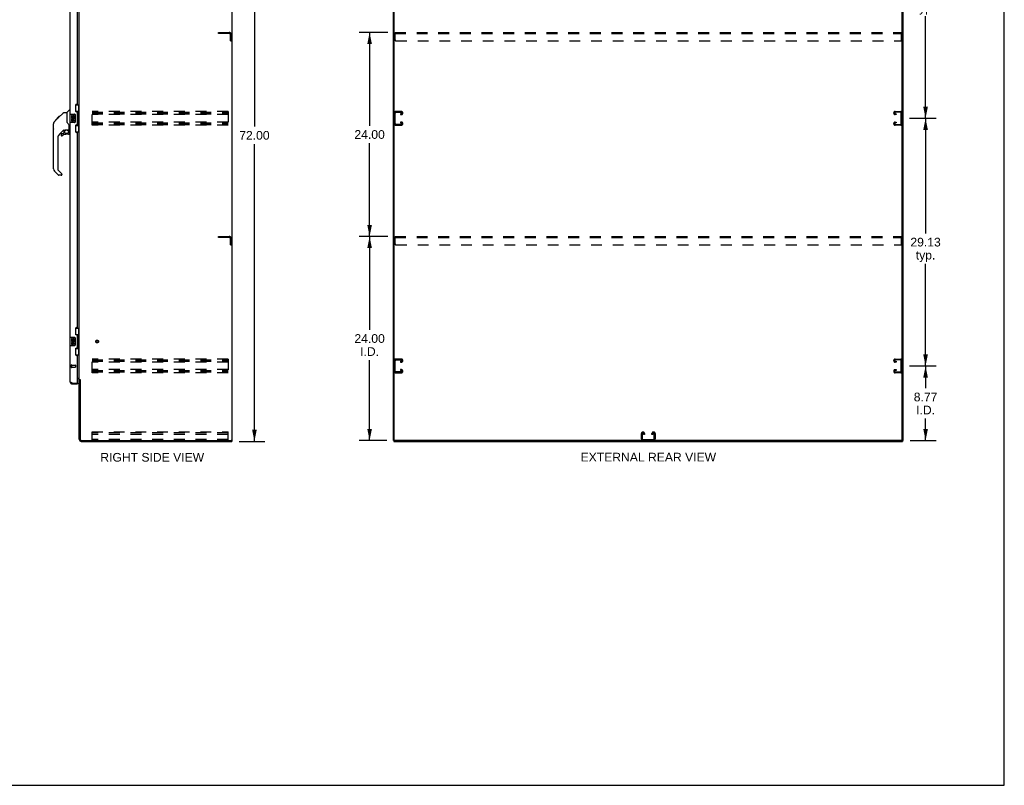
# Model space of a CAD drawing. Header units: inches. Extents: x 0 to 232, y 0 to 150.
# Tile 15 of 17: x 116 to 232, y 0 to 90. Entities that reach past the tile are written whole.
import ezdxf

# ---------------------------------------------------------------- set-up
doc = ezdxf.new("R2010")
doc.units = ezdxf.units.IN
doc.header["$LTSCALE"] = 12.75
doc.header["$MEASUREMENT"] = 0
doc.linetypes.add('HIDDEN', pattern=[0.2, 0.1, -0.1])
doc.layers.get('0').update_dxf_attribs({"linetype": 'CONTINUOUS'})
for name, color, linetype in [('02___PRT_ALL_AXES', 7, 'CONTINUOUS'), ('DEFAULT_2', 8, 'HIDDEN'), ('DIMENSIONS', 7, 'CONTINUOUS')]:
    doc.layers.add(name, color=color, linetype=linetype)
doc.styles.get("Standard").update_dxf_attribs({"font": 'arial.ttf'})
doc.dimstyles.new('DIMSTYLE_1', dxfattribs={"dimtxt": 1.022727, "dimasz": 1.363636, "dimexe": 0.09, "dimexo": 0.07, "dimgap": 0.0375, "dimtad": 0, "dimtih": 1, "dimtoh": 1, "dimzin": 4, "dimdsep": 46, "dimtxsty": 'Standard', "dimblk": '_FILLED', "dimblk1": '_FILLED', "dimblk2": '_FILLED', "dimcen": 0.09, "dimazin": 1, "dimtfac": 1, "dimtdec": 3, "dimtofl": 0, "dimtmove": 0, "dimatfit": 3, "dimldrblk": '_FILLED', "dimfxl": 1, "dimtolj": 1, "dimtzin": 4, "dimarcsym": 0})

# ---------------------------------------------------------------- blocks, each defined once
blk = doc.blocks.new('_FILLED')
at = {"color": 0, "linetype": 'ByBlock'}
blk.add_solid([(0, 0), (-1, 0.2), (-1, -0.2)], dxfattribs=at)
blk = doc.blocks.new('*D2')
at = {"layer": 'DIMENSIONS', "color": 2, "linetype": 'Continuous'}
for p, q in [((141.76, 112.46), (144.76, 112.46)), ((143.54, 112.46), (143.54, 77.48)), ((143.54, 40.46), (143.54, 75.43)), ((141.76, 40.46), (144.76, 40.46))]:
    blk.add_line(p, q, dxfattribs=at)
at = {"layer": 'DIMENSIONS', "color": 2, "linetype": 'Continuous', "xscale": 1.3636363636, "yscale": 1.3636363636, "zscale": 1.3636363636}
for p, rotation in [((143.54, 112.46), 90), ((143.54, 40.46), 270)]:
    blk.add_blockref('_FILLED', p, dxfattribs=dict(at, rotation=rotation))
at = {"layer": 'DIMENSIONS', "color": 2, "linetype": 'Continuous', "insert": (143.54, 76.97), "char_height": 1.023, "width": 3.5738, "attachment_point": 2, "line_spacing_factor": 0.9}
blk.add_mtext('72.00', dxfattribs=at)
blk = doc.blocks.new('*D4')
at = {"layer": 'DIMENSIONS', "color": 2, "linetype": 'Continuous'}
for p, q in [((220.65, 49.33), (223.78, 49.33)), ((222.55, 49.33), (222.55, 46.7)), ((222.55, 40.56), (222.55, 43.13)), ((220.74, 40.56), (223.78, 40.56))]:
    blk.add_line(p, q, dxfattribs=at)
at = {"layer": 'DIMENSIONS', "color": 2, "linetype": 'Continuous', "xscale": 1.3636363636, "yscale": 1.3636363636, "zscale": 1.3636363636}
for p, rotation in [((222.55, 49.33), 90), ((222.55, 40.56), 270)]:
    blk.add_blockref('_FILLED', p, dxfattribs=dict(at, rotation=rotation))
at = {"layer": 'DIMENSIONS', "color": 2, "linetype": 'Continuous', "insert": (222.55, 46.19), "char_height": 1.023, "width": 2.7792, "attachment_point": 2, "line_spacing_factor": 0.9}
blk.add_mtext('8.77\\PI.D.', dxfattribs=at)
blk = doc.blocks.new('*D5')
at = {"layer": 'DIMENSIONS', "color": 2, "linetype": 'Continuous'}
for p, q in [((220.65, 78.46), (223.78, 78.46)), ((222.55, 78.46), (222.55, 64.92)), ((222.55, 49.33), (222.55, 61.34)), ((220.65, 49.33), (223.78, 49.33))]:
    blk.add_line(p, q, dxfattribs=at)
at = {"layer": 'DIMENSIONS', "color": 2, "linetype": 'Continuous', "xscale": 1.3636363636, "yscale": 1.3636363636, "zscale": 1.3636363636}
for p, rotation in [((222.55, 78.46), 90), ((222.55, 49.33), 270)]:
    blk.add_blockref('_FILLED', p, dxfattribs=dict(at, rotation=rotation))
at = {"layer": 'DIMENSIONS', "color": 2, "linetype": 'Continuous', "insert": (222.55, 64.41), "char_height": 1.023, "width": 3.5738, "attachment_point": 2, "line_spacing_factor": 0.9}
blk.add_mtext('29.13\\Ptyp.', dxfattribs=at)
blk = doc.blocks.new('*D6')
at = {"layer": 'DIMENSIONS', "color": 2, "linetype": 'Continuous'}
for p, q in [((220.65, 107.58), (223.78, 107.58)), ((222.55, 107.58), (222.55, 94.04)), ((222.55, 78.46), (222.55, 90.46)), ((220.65, 78.46), (223.78, 78.46))]:
    blk.add_line(p, q, dxfattribs=at)
at = {"layer": 'DIMENSIONS', "color": 2, "linetype": 'Continuous', "xscale": 1.3636363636, "yscale": 1.3636363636, "zscale": 1.3636363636}
for p, rotation in [((222.55, 107.58), 90), ((222.55, 78.46), 270)]:
    blk.add_blockref('_FILLED', p, dxfattribs=dict(at, rotation=rotation))
at = {"layer": 'DIMENSIONS', "color": 2, "linetype": 'Continuous', "insert": (222.55, 93.53), "char_height": 1.023, "width": 3.5738, "attachment_point": 2, "line_spacing_factor": 0.9}
blk.add_mtext('29.13\\Ptyp.', dxfattribs=at)
blk = doc.blocks.new('*D8')
at = {"layer": 'DIMENSIONS', "color": 2, "linetype": 'Continuous'}
for p, q in [((159.26, 64.56), (155.88, 64.56)), ((157.1, 64.56), (157.1, 53.58)), ((157.1, 40.56), (157.1, 50)), ((159.12, 40.56), (155.88, 40.56))]:
    blk.add_line(p, q, dxfattribs=at)
at = {"layer": 'DIMENSIONS', "color": 2, "linetype": 'Continuous', "xscale": 1.3636363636, "yscale": 1.3636363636, "zscale": 1.3636363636}
for p, rotation in [((157.1, 64.56), 90), ((157.1, 40.56), 270)]:
    blk.add_blockref('_FILLED', p, dxfattribs=dict(at, rotation=rotation))
at = {"layer": 'DIMENSIONS', "color": 2, "linetype": 'Continuous', "insert": (157.1, 53.07), "char_height": 1.023, "width": 3.5738, "attachment_point": 2, "line_spacing_factor": 0.9}
blk.add_mtext('24.00\\PI.D.', dxfattribs=at)
blk = doc.blocks.new('*D9')
at = {"layer": 'DIMENSIONS', "color": 2, "linetype": 'Continuous'}
for p, q in [((159.26, 88.56), (155.88, 88.56)), ((157.1, 88.56), (157.1, 77.58)), ((157.1, 64.56), (157.1, 75.54)), ((159.26, 64.56), (155.88, 64.56))]:
    blk.add_line(p, q, dxfattribs=at)
at = {"layer": 'DIMENSIONS', "color": 2, "linetype": 'Continuous', "xscale": 1.3636363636, "yscale": 1.3636363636, "zscale": 1.3636363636}
for p, rotation in [((157.1, 88.56), 90), ((157.1, 64.56), 270)]:
    blk.add_blockref('_FILLED', p, dxfattribs=dict(at, rotation=rotation))
at = {"layer": 'DIMENSIONS', "color": 2, "linetype": 'Continuous', "insert": (157.1, 77.07), "char_height": 1.023, "width": 3.5738, "attachment_point": 2, "line_spacing_factor": 0.9}
blk.add_mtext('24.00', dxfattribs=at)

msp = doc.modelspace()

# ---------------------------------------------------------------- linework, layer by layer
at = {"color": 7, "linetype": 'Continuous'}
for p, q in [((231.818, 0), (231.818, 150)), ((140.918, 40.561), (140.918, 112.353)), ((160.008, 40.624), (160.008, 112.353)), ((219.8, 40.561), (219.8, 112.291)), ((122.478, 80.032), (122.918, 80.032)), ((122.514, 79.252), (122.514, 80.032)), ((122.879, 79.007), (122.879, 80.032)), ((120.426, 78.499), (121.05, 79.123)), ((121.106, 79.146), (121.467, 79.146)), ((121.467, 79.146), (121.467, 78.042)), ((121.472, 79.152), (121.77, 79.45)), ((121.86, 79.461), (121.798, 79.461)), ((121.8, 78.942), (121.8, 77.972)), ((121.815, 78.957), (122.355, 78.957)), ((122.455, 78.857), (122.455, 78.057)), ((122.514, 79.297), (122.741, 79.297)), ((122.741, 77.617), (122.741, 79.297)), ((122.778, 79.058), (122.778, 79.037)), ((122.778, 79.007), (122.778, 77.907)), ((122.901, 79.007), (122.778, 79.007)), ((122.901, 77.907), (122.901, 79.007)), ((119.88, 77.219), (119.88, 77.806)), ((119.892, 72.518), (119.892, 77.802)), ((120.007, 78.079), (120.285, 78.358)), ((120.113, 78.253), (120.116, 78.256)), ((120.113, 78.253), (120.18, 78.253)), ((120.116, 78.256), (120.183, 78.256)), ((120.117, 78.257), (120.527, 78.666)), ((120.184, 78.257), (120.117, 78.257)), ((120.265, 78.338), (120.198, 78.338)), ((120.285, 78.358), (120.418, 78.491)), ((120.352, 78.425), (120.285, 78.425)), ((120.312, 78.385), (120.285, 78.358)), ((120.434, 78.507), (120.367, 78.507)), ((120.426, 78.499), (120.39, 78.463)), ((120.51, 78.583), (120.443, 78.583)), ((120.527, 78.667), (120.529, 78.669)), ((120.527, 78.667), (120.594, 78.667)), ((120.593, 78.666), (120.527, 78.666)), ((120.529, 78.669), (120.595, 78.669)), ((121.487, 78.049), (121.467, 78.104)), ((121.516, 77.981), (121.487, 78.049)), ((122.355, 77.957), (121.815, 77.957)), ((122.514, 76.882), (122.514, 77.662)), ((122.901, 77.907), (122.778, 77.907)), ((122.778, 77.877), (122.778, 77.856)), ((122.879, 76.882), (122.879, 77.907)), ((121.078, 77.084), (120.577, 76.583)), ((120.797, 76.585), (120.797, 76.466)), ((120.876, 76.664), (121.029, 76.664)), ((121.037, 76.667), (121.109, 76.739)), ((121.112, 77.074), (121.112, 76.748)), ((121.155, 77.079), (121.242, 77.079)), ((121.42, 77.12), (121.427, 77.121)), ((121.427, 77.121), (121.723, 77.121)), ((121.664, 76.585), (121.427, 76.585)), ((121.605, 77.121), (121.685, 77.041)), ((121.723, 76.902), (121.742, 76.902)), ((121.742, 77.119), (121.742, 77.525)), ((121.742, 76.664), (121.742, 76.902)), ((121.782, 77.079), (121.86, 77.079)), ((122.478, 76.882), (122.918, 76.882)), ((122.514, 77.617), (122.741, 77.617)), ((120.404, 76.165), (120.404, 72.432)), ((120.459, 71.787), (120.007, 72.239)), ((120.427, 72.377), (120.862, 71.941)), ((120.876, 71.908), (120.876, 71.843)), ((120.797, 71.764), (120.515, 71.764)), ((122.478, 53.782), (122.918, 53.782)), ((122.514, 53.002), (122.514, 53.782)), ((122.879, 52.757), (122.879, 53.782)), ((121.8, 52.692), (121.8, 51.722)), ((121.815, 52.707), (122.355, 52.707)), ((122.455, 52.607), (122.455, 51.807)), ((122.514, 53.047), (122.741, 53.047)), ((122.741, 51.367), (122.741, 53.047)), ((122.778, 52.808), (122.778, 52.787)), ((122.901, 52.757), (122.778, 52.757)), ((122.778, 52.757), (122.778, 51.657)), ((122.901, 51.657), (122.901, 52.757)), ((122.355, 51.707), (121.815, 51.707)), ((122.514, 50.632), (122.514, 51.412)), ((122.514, 51.367), (122.741, 51.367)), ((122.901, 51.657), (122.778, 51.657)), ((122.778, 51.627), (122.778, 51.606)), ((122.879, 50.632), (122.879, 51.657)), ((122.478, 50.632), (122.918, 50.632)), ((123.022, 47.698), (122.918, 47.698)), ((122.107, 47.207), (122.107, 47.311)), ((122.694, 47.311), (122.714, 47.311)), ((122.714, 47.311), (122.714, 47.207)), ((140.804, 40.561), (140.918, 40.561)), ((140.866, 40.561), (140.866, 40.457)), ((159.904, 40.561), (160.018, 40.561)), ((159.956, 40.561), (159.956, 40.457)), ((219.737, 40.561), (160.07, 40.561)), ((219.789, 40.561), (219.904, 40.561)), ((219.852, 40.561), (219.852, 40.457)), ((0, 0), (231.818, 0))]:
    msp.add_line(p, q, dxfattribs=at)
at = {"color": 3, "linetype": 'Continuous'}
for p, q in [((140.866, 112.291), (140.866, 40.624)), ((159.904, 40.561), (159.904, 112.353)), ((219.904, 40.561), (219.904, 112.353)), ((122.918, 47.75), (122.918, 109.165)), ((121.86, 78.957), (121.86, 104.207)), ((122.714, 80.165), (122.714, 103)), ((122.654, 80.105), (122.594, 80.105)), ((122.464, 79.975), (122.464, 79.355)), ((122.594, 79.225), (122.654, 79.225)), ((122.714, 77.75), (122.714, 79.165)), ((121.86, 52.707), (121.86, 77.957)), ((122.654, 77.69), (122.594, 77.69)), ((122.464, 77.56), (122.464, 76.94)), ((122.594, 76.81), (122.654, 76.81)), ((122.714, 53.915), (122.714, 76.75)), ((122.464, 53.725), (122.464, 53.105)), ((122.654, 53.855), (122.594, 53.855)), ((122.594, 52.975), (122.654, 52.975)), ((122.714, 51.5), (122.714, 52.915)), ((121.86, 47.454), (121.86, 51.707)), ((122.464, 51.31), (122.464, 50.69)), ((122.654, 51.44), (122.594, 51.44)), ((122.594, 50.56), (122.654, 50.56)), ((122.714, 47.331), (122.714, 50.5)), ((122.714, 47.905), (122.918, 47.905)), ((122.776, 47.853), (122.714, 47.853)), ((122.918, 47.75), (122.993, 47.75)), ((122.918, 40.704), (122.918, 47.711)), ((123.009, 47.731), (123.011, 47.727)), ((123.022, 47.709), (123.022, 40.704)), ((122.107, 47.311), (122.694, 47.311)), ((122.107, 47.207), (122.714, 47.207)), ((123.165, 40.561), (140.804, 40.561)), ((123.165, 40.457), (140.866, 40.457)), ((159.956, 40.457), (219.852, 40.457))]:
    msp.add_line(p, q, dxfattribs=at)
at = {"color": 7, "linetype": 'Continuous'}
for points in [[(121.05, 79.123), (121.058, 79.13), (121.066, 79.135), (121.075, 79.14), (121.085, 79.143), (121.095, 79.145), (121.106, 79.146)], [(122.449, 78.893), (122.451, 78.888), (122.452, 78.882), (122.454, 78.876), (122.455, 78.87), (122.455, 78.863), (122.455, 78.857)], [(122.705, 79.196), (122.708, 79.2), (122.713, 79.208), (122.718, 79.216), (122.722, 79.223), (122.726, 79.23), (122.729, 79.237), (122.732, 79.243), (122.735, 79.248), (122.737, 79.253), (122.739, 79.258), (122.74, 79.262), (122.741, 79.266), (122.741, 79.27), (122.741, 79.273)], [(120.007, 78.079), (119.988, 78.059), (119.962, 78.026), (119.94, 77.991), (119.922, 77.953), (119.908, 77.914), (119.898, 77.873), (119.893, 77.831), (119.892, 77.802)], [(120.39, 78.463), (120.368, 78.441), (120.346, 78.419), (120.312, 78.385)], [(121.689, 77.696), (121.64, 77.767), (121.592, 77.843), (121.551, 77.914), (121.516, 77.981)], [(121.742, 77.525), (121.741, 77.549), (121.737, 77.584), (121.728, 77.618), (121.715, 77.65), (121.7, 77.679), (121.689, 77.696)], [(122.455, 78.057), (122.455, 78.051), (122.455, 78.045), (122.454, 78.038), (122.452, 78.032), (122.451, 78.027), (122.449, 78.021)], [(122.741, 77.641), (122.741, 77.644), (122.741, 77.648), (122.74, 77.652), (122.739, 77.656), (122.737, 77.661), (122.735, 77.666), (122.732, 77.672), (122.729, 77.678), (122.726, 77.684), (122.722, 77.691), (122.718, 77.698), (122.713, 77.706), (122.708, 77.715), (122.705, 77.718)], [(121.242, 77.079), (121.251, 77.08), (121.259, 77.082), (121.269, 77.085), (121.281, 77.089), (121.294, 77.094), (121.309, 77.099), (121.325, 77.104), (121.343, 77.109), (121.362, 77.114), (121.381, 77.117), (121.401, 77.119), (121.42, 77.12)], [(121.679, 77.035), (121.677, 77.033), (121.67, 77.027)], [(121.722, 76.902), (121.722, 76.915), (121.72, 76.929), (121.717, 76.943), (121.714, 76.956), (121.709, 76.969), (121.703, 76.982), (121.696, 76.994), (121.688, 77.006), (121.68, 77.017), (121.67, 77.027)], [(121.685, 77.041), (121.684, 77.041), (121.684, 77.04), (121.683, 77.039), (121.682, 77.038), (121.679, 77.035)], [(122.449, 52.643), (122.451, 52.638), (122.452, 52.632), (122.454, 52.626), (122.455, 52.62), (122.455, 52.613), (122.455, 52.607)], [(122.705, 52.946), (122.708, 52.95), (122.713, 52.958), (122.718, 52.966), (122.722, 52.973), (122.726, 52.98), (122.729, 52.987), (122.732, 52.993), (122.735, 52.998), (122.737, 53.003), (122.739, 53.008), (122.74, 53.012), (122.741, 53.016), (122.741, 53.02), (122.741, 53.023)], [(122.455, 51.807), (122.455, 51.801), (122.455, 51.795), (122.454, 51.788), (122.452, 51.782), (122.451, 51.777), (122.449, 51.771)], [(122.741, 51.391), (122.741, 51.394), (122.741, 51.398), (122.74, 51.402), (122.739, 51.406), (122.737, 51.411), (122.735, 51.416), (122.732, 51.422), (122.729, 51.428), (122.726, 51.434), (122.722, 51.441), (122.718, 51.448), (122.713, 51.456), (122.708, 51.465), (122.705, 51.468)]]:
    msp.add_lwpolyline(points, dxfattribs=at)
at = {"color": 3, "linetype": 'Continuous'}
for points in [[(122.993, 47.75), (122.995, 47.748), (122.997, 47.747), (122.998, 47.745), (123, 47.743), (123.001, 47.742), (123.003, 47.741), (123.004, 47.739), (123.005, 47.738), (123.006, 47.736), (123.007, 47.735), (123.007, 47.734), (123.008, 47.732), (123.009, 47.731)], [(123.011, 47.727), (123.012, 47.725), (123.013, 47.723), (123.014, 47.722), (123.015, 47.72), (123.016, 47.718), (123.017, 47.717), (123.018, 47.715), (123.02, 47.713), (123.021, 47.711), (123.022, 47.709)], [(122.02, 47.344), (122.006, 47.349), (121.992, 47.355), (121.979, 47.36), (121.967, 47.366), (121.955, 47.371), (121.943, 47.377), (121.933, 47.382), (121.922, 47.388), (121.913, 47.393), (121.904, 47.399), (121.896, 47.404), (121.889, 47.41), (121.882, 47.415), (121.876, 47.421), (121.872, 47.426), (121.868, 47.432), (121.864, 47.437), (121.862, 47.443), (121.861, 47.448), (121.86, 47.454)], [(122.107, 47.311), (122.077, 47.322), (122.062, 47.328), (122.048, 47.333), (122.034, 47.339), (122.02, 47.344)]]:
    msp.add_lwpolyline(points, dxfattribs=at)
at = {"color": 7, "linetype": 'Continuous'}
msp.add_circle((121.427, 76.88), 0.217, dxfattribs=at)
at = {"color": 3, "linetype": 'Continuous'}
for centre, radius, start, end in [((122.594, 79.975), 0.13, 90, 180), ((122.654, 80.165), 0.06, 270, 360), ((122.594, 79.355), 0.13, 180, 270), ((122.654, 79.165), 0.06, 0, 90), ((122.594, 77.56), 0.13, 90, 180), ((122.654, 77.75), 0.06, 270, 360), ((122.594, 76.94), 0.13, 180, 270), ((122.654, 76.75), 0.06, 0, 90), ((122.594, 53.725), 0.13, 90, 180), ((122.654, 53.915), 0.06, 270, 360), ((122.594, 53.105), 0.13, 180, 270), ((122.654, 52.915), 0.06, 0, 90), ((122.594, 51.31), 0.13, 90, 180), ((122.654, 51.5), 0.06, 270, 360), ((122.594, 50.69), 0.13, 180, 270), ((122.654, 50.5), 0.06, 0, 90), ((122.776, 47.711), 0.142, 0, 90), ((122.107, 47.454), 0.246, 180, 270), ((122.694, 47.331), 0.02, 270, 360), ((123.165, 40.704), 0.246, 180, 270), ((123.165, 40.704), 0.143, 180, 270), ((140.804, 40.624), 0.0625, 270, 360)]:
    msp.add_arc(centre, radius, start, end, dxfattribs=at)
at = {"color": 7, "linetype": 'Continuous'}
for centre, radius, start, end in [((121.486, 79.138), 0.0197, 135, 180), ((121.798, 79.422), 0.0394, 90, 135), ((121.815, 78.942), 0.015, 90, 180), ((122.355, 78.857), 0.1, 21.20502, 90), ((119.9, 77.806), 0.0197, 110.96309, 180), ((121.815, 77.972), 0.015, 180, 270), ((122.355, 78.057), 0.1, 270, 338.79459), ((119.9, 77.219), 0.0197, 180, 246.39296), ((120.994, 76.165), 0.591, 135, 180), ((120.876, 76.585), 0.0787, 90, 180), ((121.427, 75.798), 0.787, 90, 129.5212), ((121.029, 76.676), 0.0118, 270, 315), ((121.155, 76.882), 0.197, 90, 127.44051), ((121.101, 76.748), 0.0118, 315, 360), ((121.664, 76.664), 0.0787, 270, 360), ((121.545, 76.902), 0.197, 0, 45), ((121.723, 77.14), 0.0197, 270, 360), ((121.782, 77.119), 0.0394, 180, 270), ((120.876, 76.466), 0.0787, 180, 309.5212), ((120.286, 72.518), 0.394, 180, 225), ((120.482, 72.432), 0.0787, 180, 225), ((120.829, 71.908), 0.0472, 0, 45), ((120.515, 71.843), 0.0787, 225, 270), ((120.797, 71.843), 0.0787, 270, 360), ((121.815, 52.692), 0.015, 90, 180), ((122.355, 52.607), 0.1, 21.20502, 90), ((121.815, 51.722), 0.015, 180, 270), ((122.355, 51.807), 0.1, 270, 338.79459), ((122.107, 47.454), 0.142, 228.61683, 270), ((122.024, 47.597), 0.26, 270, 272.60797), ((160.07, 40.624), 0.0625, 180, 270), ((219.737, 40.624), 0.0625, 270, 360)]:
    msp.add_arc(centre, radius, start, end, dxfattribs=at)
for centre, start_param, end_param in [((122.674, 79.048), -1.5140098, -0.699287), ((122.674, 79.048), -2.4423057, -1.6275828), ((122.674, 77.867), -1.5140098, -0.699287), ((122.674, 77.867), -2.4423057, -1.6275828), ((122.674, 52.798), -1.5140098, -0.699287), ((122.674, 52.798), -2.4423057, -1.6275828), ((122.674, 51.617), -1.5140098, -0.699287), ((122.674, 51.617), -2.4423057, -1.6275828)]:
    msp.add_ellipse(centre, major_axis=(0, 0.18), ratio=0.5794935, start_param=start_param, end_param=end_param, dxfattribs=at)
at = {"layer": '02___PRT_ALL_AXES', "color": 7, "linetype": 'Continuous'}
for p, q in [((122.003, 78.803), (122.003, 78.573)), ((122.066, 78.803), (122.003, 78.803)), ((122.003, 78.573), (122.265, 78.573)), ((122.003, 78.342), (122.003, 78.206)), ((122.066, 78.342), (122.003, 78.342)), ((122.074, 78.537), (122.016, 78.562)), ((122.066, 78.635), (122.066, 78.803)), ((122.129, 78.635), (122.066, 78.635)), ((122.066, 78.206), (122.066, 78.342)), ((122.129, 78.771), (122.129, 78.635)), ((122.19, 78.771), (122.129, 78.771)), ((122.129, 78.248), (122.129, 78.206)), ((122.19, 78.635), (122.19, 78.771)), ((122.255, 78.635), (122.19, 78.635)), ((122.19, 78.185), (122.19, 78.254)), ((122.265, 78.573), (122.238, 78.553)), ((122.255, 78.803), (122.255, 78.635)), ((122.318, 78.803), (122.255, 78.803)), ((122.255, 78.248), (122.255, 78.111)), ((122.255, 78.111), (122.318, 78.111)), ((122.3, 78.573), (122.318, 78.573)), ((122.318, 78.573), (122.318, 78.803)), ((122.318, 78.111), (122.318, 78.248)), ((122.066, 52.553), (122.003, 52.553)), ((122.003, 52.553), (122.003, 52.323)), ((122.003, 52.323), (122.265, 52.323)), ((122.074, 52.287), (122.016, 52.312)), ((122.066, 52.385), (122.066, 52.553)), ((122.129, 52.385), (122.066, 52.385)), ((122.19, 52.521), (122.129, 52.521)), ((122.129, 52.521), (122.129, 52.385)), ((122.19, 52.385), (122.19, 52.521)), ((122.255, 52.385), (122.19, 52.385)), ((122.265, 52.323), (122.238, 52.303)), ((122.318, 52.553), (122.255, 52.553)), ((122.255, 52.553), (122.255, 52.385)), ((122.3, 52.323), (122.318, 52.323)), ((122.318, 52.323), (122.318, 52.553)), ((122.066, 52.092), (122.003, 52.092)), ((122.003, 52.092), (122.003, 51.956)), ((122.066, 51.956), (122.066, 52.092)), ((122.129, 51.998), (122.129, 51.956)), ((122.19, 51.935), (122.19, 52.004)), ((122.255, 51.998), (122.255, 51.861)), ((122.255, 51.861), (122.318, 51.861)), ((122.318, 51.861), (122.318, 51.998))]:
    msp.add_line(p, q, dxfattribs=at)
at = {"layer": '02___PRT_ALL_AXES', "color": 8, "linetype": 'HIDDEN'}
for p, q in [((122.007, 49.435), (122.454, 49.435)), ((122.007, 49.435), (122.007, 49.187)), ((122.007, 49.187), (122.454, 49.187))]:
    msp.add_line(p, q, dxfattribs=at)
msp.add_circle((125.022, 52.207), 0.124, dxfattribs=at)
at = {"layer": '02___PRT_ALL_AXES', "color": 7, "linetype": 'Continuous'}
for centre, radius, start, end in [((122.161, 78.499), 0.157, 156.59665, 341.87913), ((122.098, 78.206), 0.0943, 180, 248.67039), ((122.098, 78.206), 0.0943, 248.69989, 347.43379), ((122.161, 78.499), 0.0943, 156.59665, 35.11217), ((122.098, 78.206), 0.0314, 180, 0.04847), ((122.223, 78.248), 0.0943, 0, 180), ((122.224, 78.243), 0.0362, 83.42855, 161.76278), ((122.223, 78.248), 0.0314, 0, 81.22946), ((122.161, 78.499), 0.157, 25.73705, 27.8532), ((122.164, 78.499), 0.154, 341.41988, 26.19629), ((122.161, 52.249), 0.157, 156.59665, 341.87913), ((122.161, 52.249), 0.0943, 156.59665, 35.11217), ((122.161, 52.249), 0.157, 25.73705, 27.8532), ((122.164, 52.249), 0.154, 341.41988, 26.19629), ((122.098, 51.956), 0.0943, 180, 248.67039), ((122.098, 51.956), 0.0943, 248.69989, 347.43379), ((122.098, 51.956), 0.0314, 180, 0.04847), ((122.223, 51.998), 0.0943, 0, 180), ((122.224, 51.993), 0.0362, 83.42855, 161.76278), ((122.223, 51.998), 0.0314, 0, 81.22946)]:
    msp.add_arc(centre, radius, start, end, dxfattribs=at)
at = {"layer": 'DEFAULT_2', "color": 8, "linetype": 'HIDDEN'}
for p, q in [((139.314, 88.457), (139.314, 88.561)), ((139.314, 88.561), (140.568, 88.561)), ((140.568, 88.457), (139.314, 88.457)), ((140.71, 87.561), (140.71, 88.315)), ((140.814, 87.561), (140.814, 88.315)), ((160.091, 87.686), (160.091, 88.561)), ((160.091, 88.561), (219.716, 88.561)), ((160.091, 88.457), (219.716, 88.457)), ((219.716, 87.686), (219.716, 88.561)), ((140.71, 87.561), (140.814, 87.561)), ((160.216, 87.561), (219.591, 87.561)), ((124.439, 77.645), (124.439, 79.27)), ((140.439, 79.27), (124.439, 79.27)), ((124.439, 79.166), (140.439, 79.166)), ((124.439, 79.076), (140.439, 79.076)), ((124.439, 78.999), (140.439, 78.999)), ((140.439, 78.895), (124.439, 78.895)), ((140.439, 79.27), (140.439, 77.645)), ((160.112, 77.839), (160.112, 79.076)), ((160.828, 79.27), (160.188, 79.27)), ((160.202, 79.166), (160.814, 79.166)), ((160.727, 78.999), (160.727, 78.895)), ((160.814, 78.999), (160.727, 78.999)), ((160.727, 78.895), (160.828, 78.895)), ((161.008, 79.075), (161.008, 79.09)), ((218.8, 79.075), (218.8, 79.09)), ((218.98, 79.27), (219.62, 79.27)), ((219.081, 78.895), (218.98, 78.895)), ((219.606, 79.166), (218.994, 79.166)), ((218.994, 78.999), (219.081, 78.999)), ((219.081, 78.999), (219.081, 78.895)), ((219.696, 77.839), (219.696, 79.076)), ((140.439, 78.02), (124.439, 78.02)), ((124.439, 77.916), (140.439, 77.916)), ((124.439, 77.826), (140.439, 77.826)), ((124.439, 77.749), (140.439, 77.749)), ((160.814, 77.749), (160.202, 77.749)), ((160.727, 78.02), (160.727, 77.916)), ((160.828, 78.02), (160.727, 78.02)), ((160.727, 77.916), (160.814, 77.916)), ((161.008, 77.825), (161.008, 77.84)), ((218.8, 77.825), (218.8, 77.84)), ((218.98, 78.02), (219.081, 78.02)), ((219.081, 77.916), (218.994, 77.916)), ((218.994, 77.749), (219.606, 77.749)), ((219.081, 78.02), (219.081, 77.916)), ((140.439, 77.645), (124.439, 77.645)), ((160.188, 77.645), (160.828, 77.645)), ((219.62, 77.645), (218.98, 77.645)), ((139.314, 64.561), (140.568, 64.561)), ((139.314, 64.457), (139.314, 64.561)), ((140.568, 64.457), (139.314, 64.457)), ((140.71, 63.561), (140.71, 64.315)), ((140.814, 63.561), (140.814, 64.315)), ((160.091, 63.686), (160.091, 64.561)), ((160.091, 64.561), (219.716, 64.561)), ((160.091, 64.457), (219.716, 64.457)), ((219.716, 63.686), (219.716, 64.561)), ((140.71, 63.561), (140.814, 63.561)), ((160.216, 63.561), (219.591, 63.561)), ((140.439, 50.145), (124.439, 50.145)), ((124.439, 48.52), (124.439, 50.145)), ((124.439, 50.041), (140.439, 50.041)), ((124.439, 49.951), (140.439, 49.951)), ((124.439, 49.874), (140.439, 49.874)), ((140.439, 50.145), (140.439, 48.52)), ((160.112, 48.714), (160.112, 49.951)), ((160.828, 50.145), (160.188, 50.145)), ((160.202, 50.041), (160.814, 50.041)), ((160.727, 49.874), (160.727, 49.77)), ((160.814, 49.874), (160.727, 49.874)), ((161.008, 49.95), (161.008, 49.965)), ((218.8, 49.95), (218.8, 49.965)), ((218.98, 50.145), (219.62, 50.145)), ((219.606, 50.041), (218.994, 50.041)), ((218.994, 49.874), (219.081, 49.874)), ((219.081, 49.874), (219.081, 49.77)), ((219.696, 48.714), (219.696, 49.951)), ((121.964, 49.453), (121.964, 49.169)), ((122.007, 49.453), (122.007, 49.169)), ((122.464, 49.425), (122.464, 49.197)), ((140.439, 49.77), (124.439, 49.77)), ((140.439, 48.895), (124.439, 48.895)), ((124.439, 48.791), (140.439, 48.791)), ((124.439, 48.701), (140.439, 48.701)), ((160.727, 49.77), (160.828, 49.77)), ((160.727, 48.895), (160.727, 48.791)), ((160.828, 48.895), (160.727, 48.895)), ((160.727, 48.791), (160.814, 48.791)), ((161.008, 48.7), (161.008, 48.715)), ((218.8, 48.7), (218.8, 48.715)), ((219.081, 49.77), (218.98, 49.77)), ((218.98, 48.895), (219.081, 48.895)), ((219.081, 48.791), (218.994, 48.791)), ((219.081, 48.895), (219.081, 48.791)), ((124.439, 48.624), (140.439, 48.624)), ((140.439, 48.52), (124.439, 48.52)), ((160.188, 48.52), (160.828, 48.52)), ((160.814, 48.624), (160.202, 48.624)), ((219.62, 48.52), (218.98, 48.52)), ((218.994, 48.624), (219.606, 48.624)), ((124.439, 41.561), (140.439, 41.561)), ((124.439, 40.561), (124.439, 41.561)), ((140.439, 41.457), (124.439, 41.457)), ((140.439, 41.456), (124.439, 41.456)), ((140.439, 41.28), (124.439, 41.28)), ((140.439, 40.665), (124.439, 40.665)), ((140.439, 40.561), (140.439, 41.561)), ((189.091, 40.741), (189.091, 41.381)), ((189.195, 41.367), (189.195, 40.755)), ((189.271, 41.561), (189.286, 41.561)), ((189.285, 40.665), (190.522, 40.665)), ((189.362, 41.28), (189.362, 41.367)), ((189.466, 41.28), (189.362, 41.28)), ((189.466, 41.381), (189.466, 41.28)), ((190.341, 41.28), (190.341, 41.381)), ((190.445, 41.28), (190.341, 41.28)), ((190.445, 41.367), (190.445, 41.28)), ((190.521, 41.561), (190.536, 41.561)), ((190.612, 40.755), (190.612, 41.367)), ((190.716, 41.381), (190.716, 40.741))]:
    msp.add_line(p, q, dxfattribs=at)
for radius in [0.164, 0.124]:
    msp.add_circle((125.022, 52.207), radius, dxfattribs=at)
for centre, radius, start, end in [((140.568, 88.315), 0.246, 0, 90), ((140.568, 88.315), 0.142, 0, 90), ((160.216, 87.686), 0.125, 180, 270), ((219.591, 87.686), 0.125, 270, 360), ((160.188, 79.09), 0.18, 90, 180), ((160.202, 79.076), 0.09, 90, 180), ((160.814, 79.076), 0.09, 0, 90), ((160.814, 79.089), 0.09, 270, 351.78079), ((160.828, 79.09), 0.18, 0, 90), ((160.828, 79.075), 0.18, 270, 360), ((218.98, 79.09), 0.18, 90, 180), ((218.98, 79.075), 0.18, 180, 270), ((218.994, 79.076), 0.09, 90, 180), ((218.994, 79.089), 0.09, 188.21921, 270), ((219.606, 79.076), 0.09, 0, 90), ((219.62, 79.09), 0.18, 0, 90), ((160.188, 77.825), 0.18, 180, 270), ((160.202, 77.839), 0.09, 180, 270), ((160.814, 77.826), 0.09, 0, 90), ((160.814, 77.839), 0.09, 270, 351.78079), ((160.828, 77.84), 0.18, 0, 90), ((160.828, 77.825), 0.18, 270, 360), ((218.98, 77.84), 0.18, 90, 180), ((218.98, 77.825), 0.18, 180, 270), ((218.994, 77.826), 0.09, 90, 180), ((218.994, 77.839), 0.09, 188.21921, 270), ((219.606, 77.839), 0.09, 270, 360), ((219.62, 77.825), 0.18, 270, 360), ((140.568, 64.315), 0.246, 0, 90), ((140.568, 64.315), 0.142, 0, 90), ((160.216, 63.686), 0.125, 180, 270), ((219.591, 63.686), 0.125, 270, 360), ((160.188, 49.965), 0.18, 90, 180), ((160.202, 49.951), 0.09, 90, 180), ((160.814, 49.951), 0.09, 0, 90), ((160.814, 49.964), 0.09, 270, 351.78079), ((160.828, 49.965), 0.18, 0, 90), ((160.828, 49.95), 0.18, 270, 360), ((218.98, 49.965), 0.18, 90, 180), ((218.98, 49.95), 0.18, 180, 270), ((218.994, 49.951), 0.09, 90, 180), ((218.994, 49.964), 0.09, 188.21921, 270), ((219.606, 49.951), 0.09, 0, 90), ((219.62, 49.965), 0.18, 0, 90), ((121.986, 49.453), 0.0215, 0, 180), ((121.986, 49.169), 0.0215, 180, 360), ((122.454, 49.425), 0.01, 0, 90), ((122.454, 49.197), 0.01, 270, 360), ((160.188, 48.7), 0.18, 180, 270), ((160.202, 48.714), 0.09, 180, 270), ((160.814, 48.701), 0.09, 0, 90), ((160.814, 48.714), 0.09, 270, 351.78079), ((160.828, 48.715), 0.18, 0, 90), ((160.828, 48.7), 0.18, 270, 360), ((218.98, 48.715), 0.18, 90, 180), ((218.98, 48.7), 0.18, 180, 270), ((218.994, 48.701), 0.09, 90, 180), ((218.994, 48.714), 0.09, 188.21921, 270), ((219.606, 48.714), 0.09, 270, 360), ((219.62, 48.7), 0.18, 270, 360), ((189.271, 41.381), 0.18, 90, 180), ((189.271, 40.741), 0.18, 180, 270), ((189.285, 41.367), 0.09, 98.21921, 180), ((189.285, 40.755), 0.09, 180, 270), ((189.272, 41.367), 0.09, 0, 90), ((189.286, 41.381), 0.18, 0, 90), ((190.521, 41.381), 0.18, 90, 180), ((190.535, 41.367), 0.09, 98.21921, 180), ((190.522, 41.367), 0.09, 0, 90), ((190.522, 40.755), 0.09, 270, 360), ((190.536, 41.381), 0.18, 0, 90), ((190.536, 40.741), 0.18, 270, 360)]:
    msp.add_arc(centre, radius, start, end, dxfattribs=at)

# ---------------------------------------------------------------- texts
at = {"layer": 'DIMENSIONS', "color": 2, "linetype": 'Continuous', "char_height": 1.02273, "attachment_point": 2, "line_spacing_factor": 0.9}
for s, insert, width in [('RIGHT SIDE VIEW', (131.511, 39.096), 12.19669), ('EXTERNAL REAR VIEW', (189.914, 39.115), 15.92261)]:
    msp.add_mtext(s, dxfattribs=dict(at, insert=insert, width=width))

# ---------------------------------------------------------------- dimensions: what is measured, and where the dimension line sits
at = {"layer": 'DIMENSIONS', "color": 2, "linetype": 'Continuous'}
for base, p1, p2, picture, middle in [((143.538, 112.457), (141.688, 40.457), (141.688, 112.457), '*D2', (143.537, 76.451)), ((157.103, 88.561), (159.332, 64.561), (159.332, 88.561), '*D9', (157.089, 76.555))]:
    dim = msp.add_linear_dim(base=base, p1=p1, p2=p2, angle=90, dimstyle='DIMSTYLE_1', dxfattribs=at)
    dim.commit()
    dim.dimension.update_dxf_attribs({"geometry": picture, "text_midpoint": middle, "dimtype": 160})
for base, p1, p2, text, picture, middle in [((222.554597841, 107.582113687), (220.580515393, 78.457113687), (220.580515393, 107.582113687), '<>\\Ptyp.', '*D6', (222.554597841, 92.252568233)), ((222.554597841, 78.457113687), (220.580515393, 49.332113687), (220.580515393, 78.457113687), '<>\\Ptyp.', '*D5', (222.554597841, 63.127568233)), ((157.103, 64.561), (159.186, 40.561), (159.332, 64.561), '<>\\PI.D.', '*D8', (157.103, 51.794)), ((222.555, 49.332), (220.674, 40.561), (220.581, 49.332), '<>\\PI.D.', '*D4', (222.555, 44.915))]:
    dim = msp.add_linear_dim(base=base, p1=p1, p2=p2, angle=90, text=text, dimstyle='DIMSTYLE_1', dxfattribs=at)
    dim.commit()
    dim.dimension.update_dxf_attribs({"geometry": picture, "text_midpoint": middle, "dimtype": 160})

doc.saveas('drawing.dxf')
